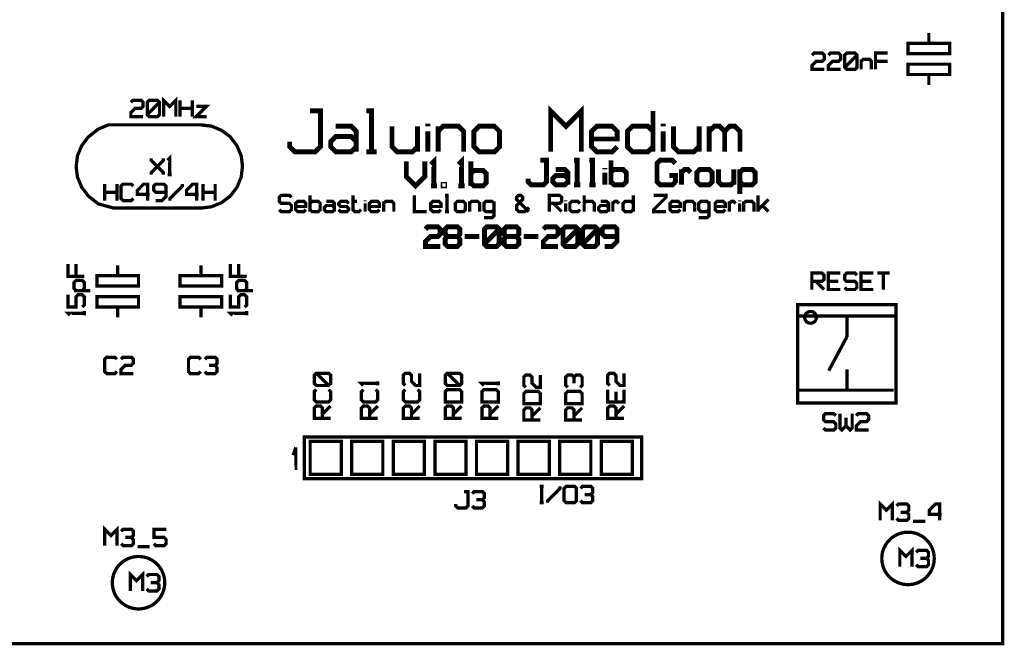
# Model space of a CAD drawing. Header units: millimetres. Extents: x 0 to 118, y 0 to 85.
# Tile 4 of 6: x 55 to 115, y 0 to 38. Entities that reach past the tile are written whole.
import ezdxf

# ---------------------------------------------------------------- set-up
doc = ezdxf.new("R2010")
doc.units = ezdxf.units.MM

msp = doc.modelspace()

# ---------------------------------------------------------------- linework, layer by layer
at = {"layer": '53697760'}
for points, const_width in [([(110.49, 37.27167), (110.49, 36.63167), (111.76, 36.63167), (111.76, 36.00167), (109.22, 36.00167), (109.22, 36.63167), (110.49, 36.63167)], 0.2), ([(104.10988, 35.04016), (103.36, 35.04016), (103.36, 35.29012), (103.60996, 35.54008), (103.9849, 35.54008), (104.10988, 35.66506), (104.10988, 35.91502), (103.9849, 36.04), (103.48498, 36.04), (103.36, 35.91502)], 0.2), ([(105.10972, 35.04016), (104.35984, 35.04016), (104.35984, 35.29012), (104.6098, 35.54008), (104.98474, 35.54008), (105.10972, 35.66506), (105.10972, 35.91502), (104.98474, 36.04), (104.48482, 36.04), (104.35984, 35.91502)], 0.2), ([(105.48466, 35.04016), (105.35968, 35.16514), (105.35968, 35.91502), (105.48466, 36.04), (105.98458, 36.04), (106.10956, 35.91502), (106.10956, 35.16514), (105.98458, 35.04016), (105.48466, 35.04016)], 0.2), ([(107.23438, 35.04016), (107.23438, 36.04), (107.98426, 36.04)], 0.2), ([(105.35968, 35.16514), (106.10956, 35.91502)], 0.2), ([(106.35952, 35.04016), (106.35952, 35.66506)], 0.2), ([(106.35952, 35.54008), (106.4845, 35.66506), (106.85944, 35.66506), (106.98442, 35.54008), (106.98442, 35.04016)], 0.2), ([(107.98426, 35.54008), (107.23438, 35.54008)], 0.2), ([(111.76, 35.36167), (111.76, 34.73167), (109.22, 34.73167), (109.22, 35.36167), (111.76, 35.36167)], 0.2), ([(110.49, 34.09167), (110.49, 34.73167)], 0.2), ([(62.50988, 32.16016), (61.76, 32.16016), (61.76, 32.41012), (62.00996, 32.66008), (62.3849, 32.66008), (62.50988, 32.78506), (62.50988, 33.03502), (62.3849, 33.16), (61.88498, 33.16), (61.76, 33.03502)], 0.2), ([(62.88482, 32.16016), (62.75984, 32.28514), (62.75984, 33.03502), (62.88482, 33.16), (63.38474, 33.16), (63.50972, 33.03502), (63.50972, 32.28514), (63.38474, 32.16016), (62.88482, 32.16016)], 0.2), ([(62.75984, 32.28514), (63.50972, 33.03502)], 0.2), ([(63.75968, 32.16016), (63.75968, 33.16), (64.13462, 32.78506), (64.50956, 33.16), (64.50956, 32.16016)], 0.2), ([(64.75952, 32.16016), (64.75952, 33.16)], 0.2), ([(65.5094, 33.16), (65.5094, 32.16016)], 0.2), ([(64.75952, 32.66008), (65.5094, 32.66008)], 0.2), ([(66.38426, 32.16016), (65.75936, 32.16016), (66.38426, 32.78506), (65.75936, 32.78506)], 0.2), ([(71.46083, 30.63846), (71.46083, 30.32598), (71.77331, 30.0135), (73.02323, 30.0135), (73.33571, 30.32598), (73.33571, 32.51334), (72.71075, 32.51334)], 0.3), ([(76.46051, 30.0135), (76.46051, 32.51334), (76.14803, 32.51334)], 0.3), ([(87.39731, 30.0135), (87.39731, 32.51334), (88.33475, 31.5759), (89.27219, 32.51334), (89.27219, 30.0135)], 0.3), ([(93.64691, 32.51334), (93.64691, 30.0135)], 0.3), ([(79.89779, 31.5759), (79.89779, 31.73214)], 0.3), ([(94.27187, 31.5759), (94.27187, 31.73214)], 0.3), ([(66.04, 31.66), (60.38937, 31.65937), (59.76937, 31.39937), (59.15, 30.91), (58.76, 30.39), (58.5, 29.77), (58.42, 29.12), (58.5, 28.47), (58.76, 27.85), (59.17, 27.31), (59.76938, 26.84063), (60.70687, 26.58063), (66.04, 26.58), (66.69, 26.66), (67.31, 26.92), (67.85, 27.33), (68.24, 27.85), (68.5, 28.47), (68.58, 29.12), (68.5, 29.77), (68.24, 30.39), (67.83, 30.93), (67.31, 31.32), (66.69, 31.58), (66.04, 31.66)], 0.2), ([(74.27315, 31.5759), (75.21059, 31.5759), (75.52307, 31.26342), (75.52307, 30.0135)], 0.3), ([(77.71043, 31.5759), (77.71043, 30.32598), (78.02291, 30.0135), (78.96035, 30.0135), (79.27283, 30.32598)], 0.3), ([(79.27283, 31.5759), (79.27283, 30.0135)], 0.3), ([(79.89779, 30.0135), (79.89779, 31.26342)], 0.3), ([(80.52275, 30.0135), (80.52275, 31.5759)], 0.3), ([(80.52275, 31.26342), (80.83523, 31.5759), (81.77267, 31.5759), (82.08515, 31.26342), (82.08515, 30.0135)], 0.3), ([(83.02259, 30.0135), (82.71011, 30.32598), (82.71011, 31.26342), (83.02259, 31.5759), (83.96003, 31.5759), (84.27251, 31.26342), (84.27251, 30.32598), (83.96003, 30.0135), (83.02259, 30.0135)], 0.3), ([(91.45955, 30.32598), (91.14707, 30.0135), (90.20963, 30.0135), (89.89715, 30.32598), (89.89715, 31.26342), (90.20963, 31.5759), (91.14707, 31.5759), (91.45955, 31.26342), (91.45955, 30.7947), (89.89715, 30.7947)], 0.3), ([(93.64691, 30.32598), (93.33443, 30.0135), (92.39699, 30.0135), (92.08451, 30.32598), (92.08451, 31.26342), (92.39699, 31.5759), (93.33443, 31.5759), (93.64691, 31.26342)], 0.3), ([(94.27187, 30.0135), (94.27187, 31.26342)], 0.3), ([(94.89683, 31.5759), (94.89683, 30.32598), (95.20931, 30.0135), (96.14675, 30.0135), (96.45923, 30.32598)], 0.3), ([(96.45923, 31.5759), (96.45923, 30.0135)], 0.3), ([(97.08419, 31.5759), (97.08419, 30.0135)], 0.3), ([(97.08419, 31.26342), (97.39667, 31.5759), (97.70915, 31.5759), (98.02163, 31.26342), (98.02163, 30.0135)], 0.3), ([(98.02163, 31.26342), (98.33411, 31.5759), (98.64659, 31.5759), (98.95907, 31.26342), (98.95907, 30.0135)], 0.3), ([(75.52307, 30.32598), (75.21059, 30.0135), (74.27315, 30.0135), (73.96067, 30.32598), (73.96067, 30.63846), (74.27315, 30.95094), (75.21059, 30.95094), (75.52307, 30.63846)], 0.3), ([(76.14803, 30.0135), (76.77299, 30.0135)], 0.3), ([(63.00008, 29.61992), (63.00008, 29.49494), (63.74996, 28.74506), (63.74996, 28.62008)], 0.2), ([(63.00008, 28.62008), (63.00008, 28.74506), (63.74996, 29.49494), (63.74996, 29.61992)], 0.2), ([(64.1249, 28.62008), (64.1249, 29.61992), (63.99992, 29.49494)], 0.2), ([(78.58125, 29.4375), (78.58125, 28.5), (79.14375, 27.9375), (79.70625, 28.5), (79.70625, 29.4375)], 0.3), ([(80.26875, 27.9375), (80.26875, 29.4375), (80.08125, 29.25)], 0.3), ([(81.95625, 27.9375), (81.95625, 29.4375), (81.76875, 29.25)], 0.3), ([(82.51875, 27.9375), (82.51875, 29.4375)], 0.3), ([(86.01749, 28.37501), (86.01749, 28.18751), (86.20499, 28.00001), (86.95499, 28.00001), (87.14249, 28.18751), (87.14249, 29.50001), (86.76749, 29.50001)], 0.3), ([(89.01749, 28.00001), (89.01749, 29.50001), (88.82999, 29.50001)], 0.3), ([(89.95499, 28.00001), (89.95499, 29.50001), (89.76749, 29.50001)], 0.3), ([(91.07999, 28.00001), (91.07999, 29.50001)], 0.3), ([(94.64249, 28.56251), (95.01749, 28.56251), (95.01749, 28.18751), (94.82999, 28.00001), (94.07999, 28.00001), (93.89249, 28.18751), (93.89249, 29.31251), (94.07999, 29.50001), (94.82999, 29.50001), (95.01749, 29.31251)], 0.3), ([(82.51875, 28.6875), (82.70625, 28.875), (83.26875, 28.875), (83.45625, 28.6875), (83.45625, 28.125), (83.26875, 27.9375), (82.70625, 27.9375), (82.51875, 28.125)], 0.3), ([(87.70499, 28.93751), (88.26749, 28.93751), (88.45499, 28.75001), (88.45499, 28.00001)], 0.3), ([(90.70499, 28.93751), (90.70499, 29.03126)], 0.3), ([(90.70499, 28.00001), (90.70499, 28.75001)], 0.3), ([(91.07999, 28.75001), (91.26749, 28.93751), (91.82999, 28.93751), (92.01749, 28.75001), (92.01749, 28.18751), (91.82999, 28.00001), (91.26749, 28.00001), (91.07999, 28.18751)], 0.3), ([(95.39249, 28.00001), (95.39249, 28.93751)], 0.3), ([(95.39249, 28.75001), (95.57999, 28.93751), (95.76749, 28.93751), (95.95499, 28.75001)], 0.3), ([(96.51749, 28.00001), (96.32999, 28.18751), (96.32999, 28.75001), (96.51749, 28.93751), (97.07999, 28.93751), (97.26749, 28.75001), (97.26749, 28.18751), (97.07999, 28.00001), (96.51749, 28.00001)], 0.3), ([(97.64249, 28.93751), (97.64249, 28.18751), (97.82999, 28.00001), (98.39249, 28.00001), (98.57999, 28.18751)], 0.3), ([(98.57999, 28.93751), (98.57999, 28.00001)], 0.3), ([(98.95499, 27.43751), (98.95499, 28.93751)], 0.3), ([(98.95499, 28.75001), (99.14249, 28.93751), (99.70499, 28.93751), (99.89249, 28.75001), (99.89249, 28.18751), (99.70499, 28.00001), (99.14249, 28.00001), (98.95499, 28.18751)], 0.3), ([(63.99992, 28.62008), (64.24988, 28.62008)], 0.2), ([(88.45499, 28.18751), (88.26749, 28.00001), (87.70499, 28.00001), (87.51749, 28.18751), (87.51749, 28.37501), (87.70499, 28.56251), (88.26749, 28.56251), (88.45499, 28.37501)], 0.3), ([(60.16, 27.04016), (60.16, 28.04)], 0.2), ([(60.90988, 28.04), (60.90988, 27.04016)], 0.2), ([(61.90972, 27.16514), (61.78474, 27.04016), (61.28482, 27.04016), (61.15984, 27.16514), (61.15984, 27.91502), (61.28482, 28.04), (61.78474, 28.04), (61.90972, 27.91502)], 0.2), ([(62.78458, 27.04016), (62.78458, 28.04), (62.53462, 28.04), (62.15968, 27.66506), (62.15968, 27.4151), (62.90956, 27.4151)], 0.2), ([(63.2845, 27.04016), (63.65944, 27.04016), (63.9094, 27.29012), (63.9094, 27.91502), (63.78442, 28.04), (63.2845, 28.04), (63.15952, 27.91502), (63.15952, 27.66506), (63.2845, 27.54008), (63.9094, 27.54008)], 0.2), ([(64.15936, 27.04016), (64.15936, 27.16514), (64.90924, 27.91502), (64.90924, 28.04)], 0.2), ([(65.7841, 27.04016), (65.7841, 28.04), (65.53414, 28.04), (65.1592, 27.66506), (65.1592, 27.4151), (65.90908, 27.4151)], 0.2), ([(66.15904, 27.04016), (66.15904, 28.04)], 0.2), ([(66.90892, 28.04), (66.90892, 27.04016)], 0.2), ([(80.08125, 27.9375), (80.45625, 27.9375)], 0.3), ([(80.83125, 27.9375), (80.925, 27.9375), (80.925, 28.03125), (80.83125, 28.03125), (80.83125, 27.9375)], 0.3), ([(81.76875, 27.9375), (82.14375, 27.9375)], 0.3), ([(88.82999, 28.00001), (89.20499, 28.00001)], 0.3), ([(89.76749, 28.00001), (90.14249, 28.00001)], 0.3), ([(60.16, 27.54008), (60.90988, 27.54008)], 0.2), ([(66.15904, 27.54008), (66.90892, 27.54008)], 0.2), ([(70.82083, 26.48847), (70.94581, 26.36349), (71.44573, 26.36349), (71.57071, 26.48847), (71.57071, 26.73843), (71.44573, 26.86341), (70.94581, 26.86341), (70.82083, 26.98839), (70.82083, 27.23835), (70.94581, 27.36333), (71.44573, 27.36333), (71.57071, 27.23835)], 0.2), ([(72.44557, 26.48847), (72.32059, 26.36349), (71.94565, 26.36349), (71.82067, 26.48847), (71.82067, 26.86341), (71.94565, 26.98839), (72.32059, 26.98839), (72.44557, 26.86341), (72.44557, 26.67594), (71.82067, 26.67594)], 0.2), ([(72.69553, 26.36349), (72.69553, 27.36333)], 0.2), ([(72.69553, 26.86341), (72.82051, 26.98839), (73.19545, 26.98839), (73.32043, 26.86341), (73.32043, 26.48847), (73.19545, 26.36349), (72.82051, 26.36349), (72.69553, 26.48847)], 0.2), ([(73.69537, 26.98839), (74.07031, 26.98839), (74.19529, 26.86341), (74.19529, 26.36349)], 0.2), ([(74.44525, 26.48847), (74.57023, 26.36349), (74.94517, 26.36349), (75.07015, 26.48847), (75.07015, 26.55096), (74.94517, 26.67594), (74.57023, 26.67594), (74.44525, 26.80092), (74.44525, 26.86341), (74.57023, 26.98839), (74.94517, 26.98839), (75.07015, 26.86341)], 0.2), ([(75.32011, 27.36333), (75.32011, 26.48847), (75.44509, 26.36349), (75.69505, 26.36349), (75.82003, 26.48847)], 0.2), ([(75.32011, 26.98839), (75.57007, 26.98839)], 0.2), ([(76.06999, 26.98839), (76.06999, 27.05088)], 0.2), ([(76.94485, 26.48847), (76.81987, 26.36349), (76.44493, 26.36349), (76.31995, 26.48847), (76.31995, 26.86341), (76.44493, 26.98839), (76.81987, 26.98839), (76.94485, 26.86341), (76.94485, 26.67594), (76.31995, 26.67594)], 0.2), ([(77.19481, 26.36349), (77.19481, 26.98839)], 0.2), ([(77.19481, 26.86341), (77.31979, 26.98839), (77.69473, 26.98839), (77.81971, 26.86341), (77.81971, 26.36349)], 0.2), ([(79.06951, 27.36333), (79.06951, 26.36349), (79.81939, 26.36349)], 0.2), ([(80.69425, 26.48847), (80.56927, 26.36349), (80.19433, 26.36349), (80.06935, 26.48847), (80.06935, 26.86341), (80.19433, 26.98839), (80.56927, 26.98839), (80.69425, 26.86341), (80.69425, 26.67594), (80.06935, 26.67594)], 0.2), ([(81.06919, 26.36349), (81.06919, 27.36333), (80.94421, 27.36333)], 0.2), ([(81.69409, 26.36349), (81.56911, 26.48847), (81.56911, 26.86341), (81.69409, 26.98839), (82.06903, 26.98839), (82.19401, 26.86341), (82.19401, 26.48847), (82.06903, 26.36349), (81.69409, 26.36349)], 0.2), ([(82.44397, 26.36349), (82.44397, 26.98839)], 0.2), ([(82.44397, 26.86341), (82.56895, 26.98839), (82.94389, 26.98839), (83.06887, 26.86341), (83.06887, 26.36349)], 0.2), ([(83.94373, 26.48847), (83.81875, 26.36349), (83.44381, 26.36349), (83.31883, 26.48847), (83.31883, 26.86341), (83.44381, 26.98839), (83.81875, 26.98839), (83.94373, 26.86341)], 0.2), ([(83.94373, 26.98839), (83.94373, 26.11353), (83.81875, 25.98855), (83.31883, 25.98855)], 0.2), ([(86.06839, 26.36349), (85.31851, 27.11337), (85.31851, 27.23835), (85.44349, 27.36333), (85.56847, 27.36333), (85.69345, 27.23835), (85.69345, 27.11337), (85.31851, 26.73843), (85.31851, 26.48847), (85.44349, 26.36349), (85.81843, 26.36349), (86.06839, 26.61345)], 0.2), ([(87.31819, 26.36349), (87.31819, 27.36333), (87.94309, 27.36333), (88.06807, 27.23835), (88.06807, 26.98839), (87.94309, 26.86341), (87.31819, 26.86341)], 0.2), ([(88.31803, 26.98839), (88.31803, 27.05088)], 0.2), ([(89.19289, 26.48847), (89.06791, 26.36349), (88.69297, 26.36349), (88.56799, 26.48847), (88.56799, 26.86341), (88.69297, 26.98839), (89.06791, 26.98839), (89.19289, 26.86341)], 0.2), ([(89.44285, 27.36333), (89.44285, 26.36349)], 0.2), ([(89.44285, 26.86341), (89.56783, 26.98839), (89.94277, 26.98839), (90.06775, 26.86341), (90.06775, 26.36349)], 0.2), ([(90.44269, 26.98839), (90.81763, 26.98839), (90.94261, 26.86341), (90.94261, 26.36349)], 0.2), ([(91.19257, 26.36349), (91.19257, 26.98839)], 0.2), ([(91.19257, 26.86341), (91.31755, 26.98839), (91.44253, 26.98839), (91.56751, 26.86341)], 0.2), ([(92.44237, 26.48847), (92.31739, 26.36349), (91.94245, 26.36349), (91.81747, 26.48847), (91.81747, 26.86341), (91.94245, 26.98839), (92.31739, 26.98839), (92.44237, 26.86341)], 0.2), ([(92.44237, 27.36333), (92.44237, 26.36349)], 0.2), ([(93.69217, 27.36333), (94.44205, 27.36333), (94.44205, 27.23835), (93.69217, 26.48847), (93.69217, 26.36349), (94.44205, 26.36349)], 0.2), ([(95.31691, 26.48847), (95.19193, 26.36349), (94.81699, 26.36349), (94.69201, 26.48847), (94.69201, 26.86341), (94.81699, 26.98839), (95.19193, 26.98839), (95.31691, 26.86341), (95.31691, 26.67594), (94.69201, 26.67594)], 0.2), ([(95.56687, 26.36349), (95.56687, 26.98839)], 0.2), ([(95.56687, 26.86341), (95.69185, 26.98839), (96.06679, 26.98839), (96.19177, 26.86341), (96.19177, 26.36349)], 0.2), ([(97.06663, 26.48847), (96.94165, 26.36349), (96.56671, 26.36349), (96.44173, 26.48847), (96.44173, 26.86341), (96.56671, 26.98839), (96.94165, 26.98839), (97.06663, 26.86341)], 0.2), ([(97.06663, 26.98839), (97.06663, 26.11353), (96.94165, 25.98855), (96.44173, 25.98855)], 0.2), ([(98.06647, 26.48847), (97.94149, 26.36349), (97.56655, 26.36349), (97.44157, 26.48847), (97.44157, 26.86341), (97.56655, 26.98839), (97.94149, 26.98839), (98.06647, 26.86341), (98.06647, 26.67594), (97.44157, 26.67594)], 0.2), ([(98.31643, 26.36349), (98.31643, 26.98839)], 0.2), ([(98.31643, 26.86341), (98.44141, 26.98839), (98.56639, 26.98839), (98.69137, 26.86341)], 0.2), ([(98.94133, 26.98839), (98.94133, 27.05088)], 0.2), ([(99.19129, 26.36349), (99.19129, 26.98839)], 0.2), ([(99.19129, 26.86341), (99.31627, 26.98839), (99.69121, 26.98839), (99.81619, 26.86341), (99.81619, 26.36349)], 0.2), ([(100.06615, 27.36333), (100.06615, 26.36349)], 0.2), ([(100.06615, 26.48847), (100.69105, 27.11337)], 0.2), ([(74.19529, 26.48847), (74.07031, 26.36349), (73.69537, 26.36349), (73.57039, 26.48847), (73.57039, 26.61345), (73.69537, 26.73843), (74.07031, 26.73843), (74.19529, 26.61345)], 0.2), ([(76.06999, 26.36349), (76.06999, 26.86341)], 0.2), ([(80.94421, 26.36349), (81.19417, 26.36349)], 0.2), ([(87.56815, 26.86341), (88.06807, 26.36349)], 0.2), ([(88.31803, 26.36349), (88.31803, 26.86341)], 0.2), ([(90.94261, 26.48847), (90.81763, 26.36349), (90.44269, 26.36349), (90.31771, 26.48847), (90.31771, 26.61345), (90.44269, 26.73843), (90.81763, 26.73843), (90.94261, 26.61345)], 0.2), ([(98.94133, 26.36349), (98.94133, 26.86341)], 0.2), ([(100.31611, 26.73843), (100.69105, 26.36349)], 0.2), ([(80.65083, 24.24334), (79.75083, 24.24334), (79.75083, 24.54334), (80.05083, 24.84334), (80.50083, 24.84334), (80.65083, 24.99334), (80.65083, 25.29334), (80.50083, 25.44334), (79.90083, 25.44334), (79.75083, 25.29334)], 0.3), ([(81.10083, 24.84334), (80.95083, 24.69334), (80.95083, 24.39334), (81.10083, 24.24334), (81.70083, 24.24334), (81.85083, 24.39334), (81.85083, 24.69334), (81.70083, 24.84334), (81.10083, 24.84334), (80.95083, 24.99334), (80.95083, 25.29334), (81.10083, 25.44334), (81.70083, 25.44334), (81.85083, 25.29334), (81.85083, 24.99334), (81.70083, 24.84334)], 0.3), ([(83.50083, 24.24334), (83.35083, 24.39334), (83.35083, 25.29334), (83.50083, 25.44334), (84.10083, 25.44334), (84.25083, 25.29334), (84.25083, 24.39334), (84.10083, 24.24334), (83.50083, 24.24334)], 0.3), ([(83.35083, 24.39334), (84.25083, 25.29334)], 0.3), ([(84.70083, 24.84334), (84.55083, 24.69334), (84.55083, 24.39334), (84.70083, 24.24334), (85.30083, 24.24334), (85.45083, 24.39334), (85.45083, 24.69334), (85.30083, 24.84334), (84.70083, 24.84334), (84.55083, 24.99334), (84.55083, 25.29334), (84.70083, 25.44334), (85.30083, 25.44334), (85.45083, 25.29334), (85.45083, 24.99334), (85.30083, 24.84334)], 0.3), ([(87.85083, 24.24334), (86.95083, 24.24334), (86.95083, 24.54334), (87.25083, 24.84334), (87.70083, 24.84334), (87.85083, 24.99334), (87.85083, 25.29334), (87.70083, 25.44334), (87.10083, 25.44334), (86.95083, 25.29334)], 0.3), ([(88.30083, 24.24334), (88.15083, 24.39334), (88.15083, 25.29334), (88.30083, 25.44334), (88.90083, 25.44334), (89.05083, 25.29334), (89.05083, 24.39334), (88.90083, 24.24334), (88.30083, 24.24334)], 0.3), ([(88.15083, 24.39334), (89.05083, 25.29334)], 0.3), ([(89.50083, 24.24334), (89.35083, 24.39334), (89.35083, 25.29334), (89.50083, 25.44334), (90.10083, 25.44334), (90.25083, 25.29334), (90.25083, 24.39334), (90.10083, 24.24334), (89.50083, 24.24334)], 0.3), ([(89.35083, 24.39334), (90.25083, 25.29334)], 0.3), ([(90.70083, 24.24334), (91.15083, 24.24334), (91.45083, 24.54334), (91.45083, 25.29334), (91.30083, 25.44334), (90.70083, 25.44334), (90.55083, 25.29334), (90.55083, 24.99334), (90.70083, 24.84334), (91.45083, 24.84334)], 0.3), ([(82.15083, 24.84334), (83.05083, 24.84334)], 0.3), ([(85.75083, 24.84334), (86.65083, 24.84334)], 0.3), ([(58.91984, 22.41462), (57.92, 22.41462), (57.92, 23.1645)], 0.2), ([(58.41992, 23.1645), (58.41992, 22.41462)], 0.2), ([(60.96, 23.09), (60.96, 22.45), (62.23, 22.45), (62.23, 21.82), (59.69, 21.82), (59.69, 22.45), (60.96, 22.45)], 0.2), ([(66.04, 23.09), (66.04, 22.45), (67.31, 22.45), (67.31, 21.82), (64.77, 21.82), (64.77, 22.45), (66.04, 22.45)], 0.2), ([(68.83984, 22.41462), (67.84, 22.41462), (67.84, 23.1645)], 0.2), ([(68.33992, 23.1645), (68.33992, 22.41462)], 0.2), ([(58.41992, 21.53976), (58.29494, 21.66474), (58.29494, 22.03968), (58.41992, 22.16466), (58.79486, 22.16466), (58.91984, 22.03968), (58.91984, 21.66474), (58.79486, 21.53976)], 0.2), ([(68.33992, 21.53976), (68.21494, 21.66474), (68.21494, 22.03968), (68.33992, 22.16466), (68.71486, 22.16466), (68.83984, 22.03968), (68.83984, 21.66474), (68.71486, 21.53976)], 0.2), ([(103.34625, 21.61141), (103.34625, 22.61125), (103.97115, 22.61125), (104.09613, 22.48627), (104.09613, 22.23631), (103.97115, 22.11133), (103.34625, 22.11133)], 0.2), ([(105.09597, 21.61141), (104.34609, 21.61141), (104.34609, 22.61125), (105.09597, 22.61125)], 0.2), ([(105.34593, 21.73639), (105.47091, 21.61141), (105.97083, 21.61141), (106.09581, 21.73639), (106.09581, 21.98635), (105.97083, 22.11133), (105.47091, 22.11133), (105.34593, 22.23631), (105.34593, 22.48627), (105.47091, 22.61125), (105.97083, 22.61125), (106.09581, 22.48627)], 0.2), ([(107.09565, 21.61141), (106.34577, 21.61141), (106.34577, 22.61125), (107.09565, 22.61125)], 0.2), ([(107.34561, 22.61125), (108.09549, 22.61125)], 0.2), ([(107.72055, 21.61141), (107.72055, 22.61125)], 0.2), ([(103.59621, 22.11133), (104.09613, 21.61141)], 0.2), ([(104.34609, 22.11133), (104.97099, 22.11133)], 0.2), ([(106.34577, 22.11133), (106.97067, 22.11133)], 0.2), ([(57.92, 21.2898), (57.92, 20.53992), (58.41992, 20.53992), (58.41992, 21.16482), (58.5449, 21.2898), (58.79486, 21.2898), (58.91984, 21.16482), (58.91984, 20.6649), (58.79486, 20.53992)], 0.2), ([(59.29478, 21.53976), (58.29494, 21.53976)], 0.2), ([(62.23, 21.18), (62.23, 20.55), (59.69, 20.55), (59.69, 21.18), (62.23, 21.18)], 0.2), ([(67.31, 21.18), (67.31, 20.55), (64.77, 20.55), (64.77, 21.18), (67.31, 21.18)], 0.2), ([(67.84, 21.2898), (67.84, 20.53992), (68.33992, 20.53992), (68.33992, 21.16482), (68.4649, 21.2898), (68.71486, 21.2898), (68.83984, 21.16482), (68.83984, 20.6649), (68.71486, 20.53992)], 0.2), ([(69.21478, 21.53976), (68.21494, 21.53976)], 0.2), ([(60.96, 19.91), (60.96, 20.55)], 0.2), ([(66.04, 19.91), (66.04, 20.55)], 0.2), ([(108.48937, 14.69), (102.48937, 14.69), (102.48937, 20.69), (108.48937, 20.69), (108.48937, 14.69)], 0.2), ([(58.91984, 20.16498), (57.92, 20.16498), (58.04498, 20.04)], 0.2), ([(58.91984, 20.04), (58.91984, 20.28996)], 0.2), ([(68.83984, 20.16498), (67.84, 20.16498), (67.96498, 20.04)], 0.2), ([(68.83984, 20.04), (68.83984, 20.28996)], 0.2), ([(108.58499, 19.99187), (102.5525, 19.99187)], 0.2), ([(103.26687, 20.26969), (103.26687, 20.26969), (103.25441, 20.26947), (103.24196, 20.26881), (103.22954, 20.26773), (103.21716, 20.26621), (103.20485, 20.26426), (103.19261, 20.26188), (103.18046, 20.25907), (103.16842, 20.25585), (103.1565, 20.2522), (103.14471, 20.24814), (103.13307, 20.24368), (103.12159, 20.2388), (103.11029, 20.23354), (103.09918, 20.22788), (103.08828, 20.22183), (103.07759, 20.21541), (103.06714, 20.20862), (103.05692, 20.20147), (103.04697, 20.19396), (103.03728, 20.18612), (103.02787, 20.17794), (103.01875, 20.16944), (103.00993, 20.16062), (103.00143, 20.1515), (102.99325, 20.14209), (102.98541, 20.1324), (102.9779, 20.12245), (102.97075, 20.11223), (102.96396, 20.10178), (102.95754, 20.09109), (102.95149, 20.08019), (102.94583, 20.06908), (102.94057, 20.05778), (102.93569, 20.0463), (102.93123, 20.03466), (102.92717, 20.02287), (102.92352, 20.01095), (102.9203, 19.99891), (102.91749, 19.98676), (102.91511, 19.97452), (102.91316, 19.96221), (102.91164, 19.94983), (102.91056, 19.93741), (102.9099, 19.92496), (102.90968, 19.9125), (102.9099, 19.90004), (102.91056, 19.88759), (102.91164, 19.87517), (102.91316, 19.86279), (102.91511, 19.85048), (102.91749, 19.83824), (102.9203, 19.82609), (102.92352, 19.81405), (102.92717, 19.80213), (102.93123, 19.79034), (102.93569, 19.7787), (102.94057, 19.76722), (102.94583, 19.75592), (102.95149, 19.74481), (102.95754, 19.73391), (102.96396, 19.72322), (102.97075, 19.71277), (102.9779, 19.70255), (102.98541, 19.6926), (102.99325, 19.68291), (103.00143, 19.6735), (103.00993, 19.66438), (103.01875, 19.65556), (103.02787, 19.64706), (103.03728, 19.63888), (103.04697, 19.63104), (103.05692, 19.62353), (103.06714, 19.61638), (103.07759, 19.60959), (103.08828, 19.60317), (103.09918, 19.59712), (103.11029, 19.59146), (103.12159, 19.5862), (103.13307, 19.58132), (103.14471, 19.57686), (103.1565, 19.5728), (103.16842, 19.56915), (103.18046, 19.56593), (103.19261, 19.56312), (103.20485, 19.56074), (103.21716, 19.55879), (103.22954, 19.55727), (103.24196, 19.55619), (103.25441, 19.55553), (103.26687, 19.55531), (103.27933, 19.55553), (103.29178, 19.55619), (103.3042, 19.55727), (103.31658, 19.55879), (103.32889, 19.56074), (103.34113, 19.56312), (103.35328, 19.56593), (103.36532, 19.56915), (103.37724, 19.5728), (103.38903, 19.57686), (103.40067, 19.58132), (103.41215, 19.5862), (103.42345, 19.59146), (103.43456, 19.59712), (103.44546, 19.60317), (103.45615, 19.60959), (103.4666, 19.61638), (103.47682, 19.62353), (103.48677, 19.63104), (103.49646, 19.63888), (103.50587, 19.64706), (103.51499, 19.65556), (103.52381, 19.66438), (103.53231, 19.6735), (103.54049, 19.68291), (103.54833, 19.6926), (103.55584, 19.70255), (103.56299, 19.71277), (103.56978, 19.72322), (103.5762, 19.73391), (103.58225, 19.74481), (103.58791, 19.75592), (103.59317, 19.76722), (103.59805, 19.7787), (103.60251, 19.79034), (103.60657, 19.80213), (103.61022, 19.81405), (103.61344, 19.82609), (103.61625, 19.83824), (103.61863, 19.85048), (103.62058, 19.86279), (103.6221, 19.87517), (103.62318, 19.88759), (103.62384, 19.90004), (103.62406, 19.9125), (103.62384, 19.92496), (103.62318, 19.93741), (103.6221, 19.94983), (103.62058, 19.96221), (103.61863, 19.97452), (103.61625, 19.98676), (103.61344, 19.99891), (103.61022, 20.01095), (103.60657, 20.02287), (103.60251, 20.03466), (103.59805, 20.0463), (103.59317, 20.05778), (103.58791, 20.06908), (103.58225, 20.08019), (103.5762, 20.09109), (103.56978, 20.10178), (103.56299, 20.11223), (103.55584, 20.12245), (103.54833, 20.1324), (103.54049, 20.14209), (103.53231, 20.1515), (103.52381, 20.16062), (103.51499, 20.16944), (103.50587, 20.17794), (103.49646, 20.18612), (103.48677, 20.19396), (103.47682, 20.20147), (103.4666, 20.20862), (103.45615, 20.21541), (103.44546, 20.22183), (103.43456, 20.22788), (103.42345, 20.23354), (103.41215, 20.2388), (103.40067, 20.24368), (103.38903, 20.24814), (103.37724, 20.2522), (103.36532, 20.25585), (103.35328, 20.25907), (103.34113, 20.26188), (103.32889, 20.26426), (103.31658, 20.26621), (103.3042, 20.26773), (103.29178, 20.26881), (103.27933, 20.26947), (103.26687, 20.26969)], 0.2), ([(105.48937, 19.99187), (105.48937, 18.72187)], 0.2), ([(105.48937, 18.72187), (104.37812, 16.65813)], 0.2), ([(60.90988, 16.60514), (60.7849, 16.48016), (60.28498, 16.48016), (60.16, 16.60514), (60.16, 17.35502), (60.28498, 17.48), (60.7849, 17.48), (60.90988, 17.35502)], 0.2), ([(61.90972, 16.48016), (61.15984, 16.48016), (61.15984, 16.73012), (61.4098, 16.98008), (61.78474, 16.98008), (61.90972, 17.10506), (61.90972, 17.35502), (61.78474, 17.48), (61.28482, 17.48), (61.15984, 17.35502)], 0.2), ([(66.02988, 16.60514), (65.9049, 16.48016), (65.40498, 16.48016), (65.28, 16.60514), (65.28, 17.35502), (65.40498, 17.48), (65.9049, 17.48), (66.02988, 17.35502)], 0.2), ([(66.27984, 17.35502), (66.40482, 17.48), (66.90474, 17.48), (67.02972, 17.35502), (67.02972, 17.10506), (66.90474, 16.98008), (66.5298, 16.98008)], 0.2), ([(66.90474, 16.98008), (67.02972, 16.8551), (67.02972, 16.60514), (66.90474, 16.48016), (66.40482, 16.48016), (66.27984, 16.60514)], 0.2), ([(105.48937, 15.4675), (105.48937, 16.7375)], 0.2), ([(73.95984, 15.87966), (73.83486, 15.75468), (73.08498, 15.75468), (72.96, 15.87966), (72.96, 16.37958), (73.08498, 16.50456), (73.83486, 16.50456), (73.95984, 16.37958), (73.95984, 15.87966)], 0.2), ([(73.83486, 15.75468), (73.08498, 16.50456)], 0.2), ([(79.39984, 16.50456), (79.39984, 15.75468), (79.14988, 15.75468), (78.89992, 16.00464), (78.89992, 16.37958), (78.77494, 16.50456), (78.52498, 16.50456), (78.4, 16.37958), (78.4, 15.87966), (78.52498, 15.75468)], 0.2), ([(81.95984, 15.87966), (81.83486, 15.75468), (81.08498, 15.75468), (80.96, 15.87966), (80.96, 16.37958), (81.08498, 16.50456), (81.83486, 16.50456), (81.95984, 16.37958), (81.95984, 15.87966)], 0.2), ([(81.83486, 15.75468), (81.08498, 16.50456)], 0.2), ([(86.75984, 16.38956), (86.75984, 15.63968), (86.50988, 15.63968), (86.25992, 15.88964), (86.25992, 16.26458), (86.13494, 16.38956), (85.88498, 16.38956), (85.76, 16.26458), (85.76, 15.76466), (85.88498, 15.63968)], 0.2), ([(88.44498, 15.63968), (88.32, 15.76466), (88.32, 16.26458), (88.44498, 16.38956), (88.69494, 16.38956), (88.81992, 16.26458), (88.81992, 15.88964)], 0.2), ([(88.81992, 16.26458), (88.9449, 16.38956), (89.19486, 16.38956), (89.31984, 16.26458), (89.31984, 15.76466), (89.19486, 15.63968)], 0.2), ([(91.87984, 16.50456), (91.87984, 15.75468), (91.62988, 15.75468), (91.37992, 16.00464), (91.37992, 16.37958), (91.25494, 16.50456), (91.00498, 16.50456), (90.88, 16.37958), (90.88, 15.87966), (91.00498, 15.75468)], 0.2), ([(76.83984, 15.87966), (75.84, 15.87966), (75.96498, 15.75468)], 0.2), ([(76.83984, 15.75468), (76.83984, 16.00464)], 0.2), ([(84.19984, 15.87966), (83.2, 15.87966), (83.32498, 15.75468)], 0.2), ([(84.19984, 15.75468), (84.19984, 16.00464)], 0.2), ([(73.83486, 15.50472), (73.95984, 15.37974), (73.95984, 14.87982), (73.83486, 14.75484), (73.08498, 14.75484), (72.96, 14.87982), (72.96, 15.37974), (73.08498, 15.50472)], 0.2), ([(76.71486, 15.50472), (76.83984, 15.37974), (76.83984, 14.87982), (76.71486, 14.75484), (75.96498, 14.75484), (75.84, 14.87982), (75.84, 15.37974), (75.96498, 15.50472)], 0.2), ([(79.27486, 15.50472), (79.39984, 15.37974), (79.39984, 14.87982), (79.27486, 14.75484), (78.52498, 14.75484), (78.4, 14.87982), (78.4, 15.37974), (78.52498, 15.50472)], 0.2), ([(81.95984, 14.75484), (80.96, 14.75484), (80.96, 15.37974), (81.08498, 15.50472), (81.83486, 15.50472), (81.95984, 15.37974), (81.95984, 14.75484)], 0.2), ([(84.19984, 14.75484), (83.2, 14.75484), (83.2, 15.37974), (83.32498, 15.50472), (84.07486, 15.50472), (84.19984, 15.37974), (84.19984, 14.75484)], 0.2), ([(86.75984, 14.63984), (85.76, 14.63984), (85.76, 15.26474), (85.88498, 15.38972), (86.63486, 15.38972), (86.75984, 15.26474), (86.75984, 14.63984)], 0.2), ([(89.31984, 14.63984), (88.32, 14.63984), (88.32, 15.26474), (88.44498, 15.38972), (89.19486, 15.38972), (89.31984, 15.26474), (89.31984, 14.63984)], 0.2), ([(91.87984, 15.50472), (91.87984, 14.75484), (90.88, 14.75484), (90.88, 15.50472)], 0.2), ([(91.37992, 14.75484), (91.37992, 15.37974)], 0.2), ([(108.34687, 15.4675), (102.47312, 15.4675)], 0.2), ([(73.95984, 13.755), (72.96, 13.755), (72.96, 14.3799), (73.08498, 14.50488), (73.33494, 14.50488), (73.45992, 14.3799), (73.45992, 13.755)], 0.2), ([(73.45992, 14.00496), (73.95984, 14.50488)], 0.2), ([(76.83984, 13.755), (75.84, 13.755), (75.84, 14.3799), (75.96498, 14.50488), (76.21494, 14.50488), (76.33992, 14.3799), (76.33992, 13.755)], 0.2), ([(76.33992, 14.00496), (76.83984, 14.50488)], 0.2), ([(79.39984, 13.755), (78.4, 13.755), (78.4, 14.3799), (78.52498, 14.50488), (78.77494, 14.50488), (78.89992, 14.3799), (78.89992, 13.755)], 0.2), ([(78.89992, 14.00496), (79.39984, 14.50488)], 0.2), ([(81.95984, 13.755), (80.96, 13.755), (80.96, 14.3799), (81.08498, 14.50488), (81.33494, 14.50488), (81.45992, 14.3799), (81.45992, 13.755)], 0.2), ([(81.45992, 14.00496), (81.95984, 14.50488)], 0.2), ([(84.19984, 13.755), (83.2, 13.755), (83.2, 14.3799), (83.32498, 14.50488), (83.57494, 14.50488), (83.69992, 14.3799), (83.69992, 13.755)], 0.2), ([(83.69992, 14.00496), (84.19984, 14.50488)], 0.2), ([(86.75984, 13.64), (85.76, 13.64), (85.76, 14.2649), (85.88498, 14.38988), (86.13494, 14.38988), (86.25992, 14.2649), (86.25992, 13.64)], 0.2), ([(86.25992, 13.88996), (86.75984, 14.38988)], 0.2), ([(89.31984, 13.64), (88.32, 13.64), (88.32, 14.2649), (88.44498, 14.38988), (88.69494, 14.38988), (88.81992, 14.2649), (88.81992, 13.64)], 0.2), ([(88.81992, 13.88996), (89.31984, 14.38988)], 0.2), ([(91.87984, 13.755), (90.88, 13.755), (90.88, 14.3799), (91.00498, 14.50488), (91.25494, 14.50488), (91.37992, 14.3799), (91.37992, 13.755)], 0.2), ([(91.37992, 14.00496), (91.87984, 14.50488)], 0.2), ([(104.06062, 13.16389), (104.1856, 13.03891), (104.68552, 13.03891), (104.8105, 13.16389), (104.8105, 13.41385), (104.68552, 13.53883), (104.1856, 13.53883), (104.06062, 13.66381), (104.06062, 13.91377), (104.1856, 14.03875), (104.68552, 14.03875), (104.8105, 13.91377)], 0.2), ([(105.06046, 14.03875), (105.06046, 13.16389), (105.18544, 13.03891), (105.4354, 13.28887), (105.4354, 13.78879)], 0.2), ([(105.4354, 13.28887), (105.68536, 13.03891), (105.81034, 13.16389), (105.81034, 14.03875)], 0.2), ([(106.81018, 13.03891), (106.0603, 13.03891), (106.0603, 13.28887), (106.31026, 13.53883), (106.6852, 13.53883), (106.81018, 13.66381), (106.81018, 13.91377), (106.6852, 14.03875), (106.18528, 14.03875), (106.0603, 13.91377)], 0.2), ([(72.36, 12.61), (92.96, 12.61), (92.96, 10.07), (72.36, 10.07), (72.36, 12.61)], 0.2), ([(71.83438, 11.975), (71.67563, 11.49875)], 0.2), ([(71.83438, 11.975), (71.83438, 10.70501), (71.755, 10.70501), (71.91375, 10.70501)], 0.2), ([(72.71, 12.34), (74.61, 12.34), (74.61, 10.34), (72.71, 10.34), (72.71, 12.34)], 0.2), ([(75.25, 12.34), (77.15, 12.34), (77.15, 10.34), (75.25, 10.34), (75.25, 12.34)], 0.2), ([(77.79, 12.34), (79.69, 12.34), (79.69, 10.34), (77.79, 10.34), (77.79, 12.34)], 0.2), ([(80.33, 12.34), (82.23, 12.34), (82.23, 10.34), (80.33, 10.34), (80.33, 12.34)], 0.2), ([(82.87, 12.34), (84.77, 12.34), (84.77, 10.34), (82.87, 10.34), (82.87, 12.34)], 0.2), ([(85.41, 12.34), (87.31, 12.34), (87.31, 10.34), (85.41, 10.34), (85.41, 12.34)], 0.2), ([(87.95, 12.34), (89.85, 12.34), (89.85, 10.34), (87.95, 10.34), (87.95, 12.34)], 0.2), ([(90.49, 12.34), (92.39, 12.34), (92.39, 10.34), (90.49, 10.34), (90.49, 12.34)], 0.2), ([(86.72, 9.6), (86.96996, 9.6)], 0.2), ([(86.84498, 8.60016), (86.84498, 9.6)], 0.2), ([(87.21992, 8.60016), (87.21992, 8.72514), (87.9698, 9.47502), (87.9698, 9.6)], 0.2), ([(88.84466, 8.60016), (88.34474, 8.60016), (88.21976, 8.72514), (88.21976, 9.47502), (88.34474, 9.6), (88.84466, 9.6), (88.96964, 9.47502), (88.96964, 8.72514), (88.84466, 8.60016)], 0.2), ([(89.2196, 9.47502), (89.34458, 9.6), (89.8445, 9.6), (89.96948, 9.47502), (89.96948, 9.22506), (89.8445, 9.10008), (89.46956, 9.10008)], 0.2), ([(81.6, 8.53012), (81.6, 8.40514), (81.72498, 8.28016), (82.2249, 8.28016), (82.34988, 8.40514), (82.34988, 9.28), (82.09992, 9.28)], 0.2), ([(82.59984, 9.15502), (82.72482, 9.28), (83.22474, 9.28), (83.34972, 9.15502), (83.34972, 8.90506), (83.22474, 8.78008), (82.8498, 8.78008)], 0.2), ([(89.8445, 9.10008), (89.96948, 8.9751), (89.96948, 8.72514), (89.8445, 8.60016), (89.34458, 8.60016), (89.2196, 8.72514)], 0.2), ([(83.22474, 8.78008), (83.34972, 8.6551), (83.34972, 8.40514), (83.22474, 8.28016), (82.72482, 8.28016), (82.59984, 8.40514)], 0.2), ([(86.72, 8.60016), (86.96996, 8.60016)], 0.2), ([(107.52, 7.52016), (107.52, 8.52), (107.89494, 8.14506), (108.26988, 8.52), (108.26988, 7.52016)], 0.2), ([(108.51984, 8.39502), (108.64482, 8.52), (109.14474, 8.52), (109.26972, 8.39502), (109.26972, 8.14506), (109.14474, 8.02008), (108.7698, 8.02008)], 0.2), ([(111.14442, 7.52016), (111.14442, 8.52), (110.89446, 8.52), (110.51952, 8.14506), (110.51952, 7.8951), (111.2694, 7.8951)], 0.2), ([(109.14474, 8.02008), (109.26972, 7.8951), (109.26972, 7.64514), (109.14474, 7.52016), (108.64482, 7.52016), (108.51984, 7.64514)], 0.2), ([(60.17, 5.98016), (60.17, 6.98), (60.54494, 6.60506), (60.91988, 6.98), (60.91988, 5.98016)], 0.2), ([(109.51968, 7.45767), (110.26956, 7.45767)], 0.2), ([(61.16984, 6.85502), (61.29482, 6.98), (61.79474, 6.98), (61.91972, 6.85502), (61.91972, 6.60506), (61.79474, 6.48008), (61.4198, 6.48008)], 0.2), ([(63.9194, 6.98), (63.16952, 6.98), (63.16952, 6.48008), (63.79442, 6.48008), (63.9194, 6.3551), (63.9194, 6.10514), (63.79442, 5.98016), (63.2945, 5.98016), (63.16952, 6.10514)], 0.2), ([(109.22, 3.60167), (109.22, 3.60167), (109.27583, 3.60265), (109.33161, 3.60557), (109.38724, 3.61044), (109.44267, 3.61725), (109.49783, 3.62598), (109.55265, 3.63664), (109.60707, 3.6492), (109.66101, 3.66366), (109.71442, 3.67998), (109.76723, 3.69817), (109.81937, 3.71818), (109.87077, 3.74), (109.92139, 3.7636), (109.97115, 3.78896), (110.02, 3.81603), (110.06787, 3.8448), (110.1147, 3.87521), (110.16045, 3.90725), (110.20505, 3.94086), (110.24846, 3.976), (110.2906, 4.01264), (110.33145, 4.05073), (110.37094, 4.09022), (110.40903, 4.13107), (110.44567, 4.17321), (110.48081, 4.21662), (110.51442, 4.26122), (110.54646, 4.30697), (110.57687, 4.3538), (110.60564, 4.40168), (110.63271, 4.45052), (110.65807, 4.50028), (110.68167, 4.5509), (110.70349, 4.6023), (110.7235, 4.65444), (110.74169, 4.70725), (110.75801, 4.76066), (110.77247, 4.8146), (110.78503, 4.86902), (110.79569, 4.92384), (110.80442, 4.979), (110.81123, 5.03443), (110.8161, 5.09006), (110.81902, 5.14584), (110.82, 5.20167), (110.81902, 5.2575), (110.8161, 5.31328), (110.81123, 5.36891), (110.80442, 5.42434), (110.79569, 5.4795), (110.78503, 5.53432), (110.77247, 5.58874), (110.75801, 5.64268), (110.74169, 5.69609), (110.7235, 5.7489), (110.70349, 5.80104), (110.68167, 5.85244), (110.65807, 5.90306), (110.63271, 5.95282), (110.60564, 6.00167), (110.57687, 6.04954), (110.54646, 6.09637), (110.51442, 6.14212), (110.48081, 6.18672), (110.44567, 6.23013), (110.40903, 6.27227), (110.37094, 6.31312), (110.33145, 6.35261), (110.2906, 6.3907), (110.24846, 6.42734), (110.20505, 6.46248), (110.16045, 6.49609), (110.1147, 6.52813), (110.06787, 6.55854), (110.01999, 6.58731), (109.97115, 6.61438), (109.92139, 6.63974), (109.87077, 6.66334), (109.81937, 6.68516), (109.76723, 6.70517), (109.71442, 6.72336), (109.66101, 6.73968), (109.60707, 6.75414), (109.55265, 6.7667), (109.49783, 6.77736), (109.44267, 6.78609), (109.38724, 6.7929), (109.33161, 6.79777), (109.27583, 6.80069), (109.22, 6.80167), (109.16417, 6.80069), (109.10839, 6.79777), (109.05276, 6.7929), (108.99733, 6.78609), (108.94217, 6.77736), (108.88735, 6.7667), (108.83293, 6.75414), (108.77899, 6.73968), (108.72558, 6.72336), (108.67277, 6.70517), (108.62063, 6.68516), (108.56923, 6.66334), (108.51861, 6.63974), (108.46885, 6.61438), (108.42, 6.58731), (108.37213, 6.55854), (108.3253, 6.52813), (108.27955, 6.49609), (108.23495, 6.46248), (108.19154, 6.42734), (108.1494, 6.3907), (108.10855, 6.35261), (108.06906, 6.31312), (108.03097, 6.27227), (107.99433, 6.23013), (107.95919, 6.18672), (107.92558, 6.14212), (107.89354, 6.09637), (107.86313, 6.04954), (107.83436, 6.00166), (107.80729, 5.95282), (107.78193, 5.90306), (107.75833, 5.85244), (107.73651, 5.80104), (107.7165, 5.7489), (107.69831, 5.69609), (107.68199, 5.64268), (107.66753, 5.58874), (107.65497, 5.53432), (107.64431, 5.4795), (107.63558, 5.42434), (107.62877, 5.36891), (107.6239, 5.31328), (107.62098, 5.2575), (107.62, 5.20167), (107.62098, 5.14584), (107.6239, 5.09006), (107.62877, 5.03443), (107.63558, 4.979), (107.64431, 4.92384), (107.65497, 4.86902), (107.66753, 4.8146), (107.68199, 4.76066), (107.69831, 4.70725), (107.7165, 4.65444), (107.73651, 4.6023), (107.75833, 4.5509), (107.78193, 4.50028), (107.80729, 4.45052), (107.83436, 4.40167), (107.86313, 4.3538), (107.89354, 4.30697), (107.92558, 4.26122), (107.95919, 4.21662), (107.99433, 4.17321), (108.03097, 4.13107), (108.06906, 4.09022), (108.10855, 4.05073), (108.1494, 4.01264), (108.19154, 3.976), (108.23495, 3.94086), (108.27955, 3.90725), (108.3253, 3.87521), (108.37213, 3.8448), (108.42001, 3.81603), (108.46885, 3.78896), (108.51861, 3.7636), (108.56923, 3.74), (108.62063, 3.71818), (108.67277, 3.69817), (108.72558, 3.67998), (108.77899, 3.66366), (108.83293, 3.6492), (108.88735, 3.63664), (108.94217, 3.62598), (108.99733, 3.61725), (109.05276, 3.61044), (109.10839, 3.60557), (109.16417, 3.60265), (109.22, 3.60167)], 0.2), ([(61.79474, 6.48008), (61.91972, 6.3551), (61.91972, 6.10514), (61.79474, 5.98016), (61.29482, 5.98016), (61.16984, 6.10514)], 0.2), ([(62.16968, 5.91767), (62.91956, 5.91767)], 0.2), ([(62.23, 2.12), (62.23, 2.12), (62.28583, 2.12098), (62.34161, 2.1239), (62.39724, 2.12877), (62.45267, 2.13558), (62.50783, 2.14431), (62.56265, 2.15497), (62.61707, 2.16753), (62.67101, 2.18199), (62.72442, 2.19831), (62.77723, 2.2165), (62.82937, 2.23651), (62.88077, 2.25833), (62.93139, 2.28193), (62.98115, 2.30729), (63.03, 2.33436), (63.07787, 2.36313), (63.1247, 2.39354), (63.17045, 2.42558), (63.21505, 2.45919), (63.25846, 2.49433), (63.3006, 2.53097), (63.34145, 2.56906), (63.38094, 2.60855), (63.41903, 2.6494), (63.45567, 2.69154), (63.49081, 2.73495), (63.52442, 2.77955), (63.55646, 2.8253), (63.58687, 2.87213), (63.61564, 2.92001), (63.64271, 2.96885), (63.66807, 3.01861), (63.69167, 3.06923), (63.71349, 3.12063), (63.7335, 3.17277), (63.75169, 3.22558), (63.76801, 3.27899), (63.78247, 3.33293), (63.79503, 3.38735), (63.80569, 3.44217), (63.81442, 3.49733), (63.82123, 3.55276), (63.8261, 3.60839), (63.82902, 3.66417), (63.83, 3.72), (63.82902, 3.77583), (63.8261, 3.83161), (63.82123, 3.88724), (63.81442, 3.94267), (63.80569, 3.99783), (63.79503, 4.05265), (63.78247, 4.10707), (63.76801, 4.16101), (63.75169, 4.21442), (63.7335, 4.26723), (63.71349, 4.31937), (63.69167, 4.37077), (63.66807, 4.42139), (63.64271, 4.47115), (63.61564, 4.52), (63.58687, 4.56787), (63.55646, 4.6147), (63.52442, 4.66045), (63.49081, 4.70505), (63.45567, 4.74846), (63.41903, 4.7906), (63.38094, 4.83145), (63.34145, 4.87094), (63.3006, 4.90903), (63.25846, 4.94567), (63.21505, 4.98081), (63.17045, 5.01442), (63.1247, 5.04646), (63.07787, 5.07687), (63.02999, 5.10564), (62.98115, 5.13271), (62.93139, 5.15807), (62.88077, 5.18167), (62.82937, 5.20349), (62.77723, 5.2235), (62.72442, 5.24169), (62.67101, 5.25801), (62.61707, 5.27247), (62.56265, 5.28503), (62.50783, 5.29569), (62.45267, 5.30442), (62.39724, 5.31123), (62.34161, 5.3161), (62.28583, 5.31902), (62.23, 5.32), (62.17417, 5.31902), (62.11839, 5.3161), (62.06276, 5.31123), (62.00733, 5.30442), (61.95217, 5.29569), (61.89735, 5.28503), (61.84293, 5.27247), (61.78899, 5.25801), (61.73558, 5.24169), (61.68277, 5.2235), (61.63063, 5.20349), (61.57923, 5.18167), (61.52861, 5.15807), (61.47885, 5.13271), (61.43, 5.10564), (61.38213, 5.07687), (61.3353, 5.04646), (61.28955, 5.01442), (61.24495, 4.98081), (61.20154, 4.94567), (61.1594, 4.90903), (61.11855, 4.87094), (61.07906, 4.83145), (61.04097, 4.7906), (61.00433, 4.74846), (60.96919, 4.70505), (60.93558, 4.66045), (60.90354, 4.6147), (60.87313, 4.56787), (60.84436, 4.51999), (60.81729, 4.47115), (60.79193, 4.42139), (60.76833, 4.37077), (60.74651, 4.31937), (60.7265, 4.26723), (60.70831, 4.21442), (60.69199, 4.16101), (60.67753, 4.10707), (60.66497, 4.05265), (60.65431, 3.99783), (60.64558, 3.94267), (60.63877, 3.88724), (60.6339, 3.83161), (60.63098, 3.77583), (60.63, 3.72), (60.63098, 3.66417), (60.6339, 3.60839), (60.63877, 3.55276), (60.64558, 3.49733), (60.65431, 3.44217), (60.66497, 3.38735), (60.67753, 3.33293), (60.69199, 3.27899), (60.70831, 3.22558), (60.7265, 3.17277), (60.74651, 3.12063), (60.76833, 3.06923), (60.79193, 3.01861), (60.81729, 2.96885), (60.84436, 2.92), (60.87313, 2.87213), (60.90354, 2.8253), (60.93558, 2.77955), (60.96919, 2.73495), (61.00433, 2.69154), (61.04097, 2.6494), (61.07906, 2.60855), (61.11855, 2.56906), (61.1594, 2.53097), (61.20154, 2.49433), (61.24495, 2.45919), (61.28955, 2.42558), (61.3353, 2.39354), (61.38213, 2.36313), (61.43001, 2.33436), (61.47885, 2.30729), (61.52861, 2.28193), (61.57923, 2.25833), (61.63063, 2.23651), (61.68277, 2.2165), (61.73558, 2.19831), (61.78899, 2.18199), (61.84293, 2.16753), (61.89735, 2.15497), (61.95217, 2.14431), (62.00733, 2.13558), (62.06276, 2.12877), (62.11839, 2.1239), (62.17417, 2.12098), (62.23, 2.12)], 0.2), ([(108.72008, 4.70175), (108.72008, 5.70159), (109.09502, 5.32665), (109.46996, 5.70159), (109.46996, 4.70175)], 0.2), ([(109.71992, 5.57661), (109.8449, 5.70159), (110.34482, 5.70159), (110.4698, 5.57661), (110.4698, 5.32665), (110.34482, 5.20167), (109.96988, 5.20167)], 0.2), ([(110.34482, 5.20167), (110.4698, 5.07669), (110.4698, 4.82673), (110.34482, 4.70175), (109.8449, 4.70175), (109.71992, 4.82673)], 0.2), ([(61.73008, 3.22008), (61.73008, 4.21992), (62.10502, 3.84498), (62.47996, 4.21992), (62.47996, 3.22008)], 0.2), ([(62.72992, 4.09494), (62.8549, 4.21992), (63.35482, 4.21992), (63.4798, 4.09494), (63.4798, 3.84498), (63.35482, 3.72), (62.97988, 3.72)], 0.2), ([(63.35482, 3.72), (63.4798, 3.59502), (63.4798, 3.34506), (63.35482, 3.22008), (62.8549, 3.22008), (62.72992, 3.34506)], 0.2)]:
    msp.add_lwpolyline(points, dxfattribs=dict(at, const_width=const_width))
at = {"layer": '53705064', "const_width": 0.2}
msp.add_lwpolyline([(0, 85), (115, 85), (115, 0), (0, 0), (0, 85)], dxfattribs=at)

doc.saveas('drawing.dxf')
